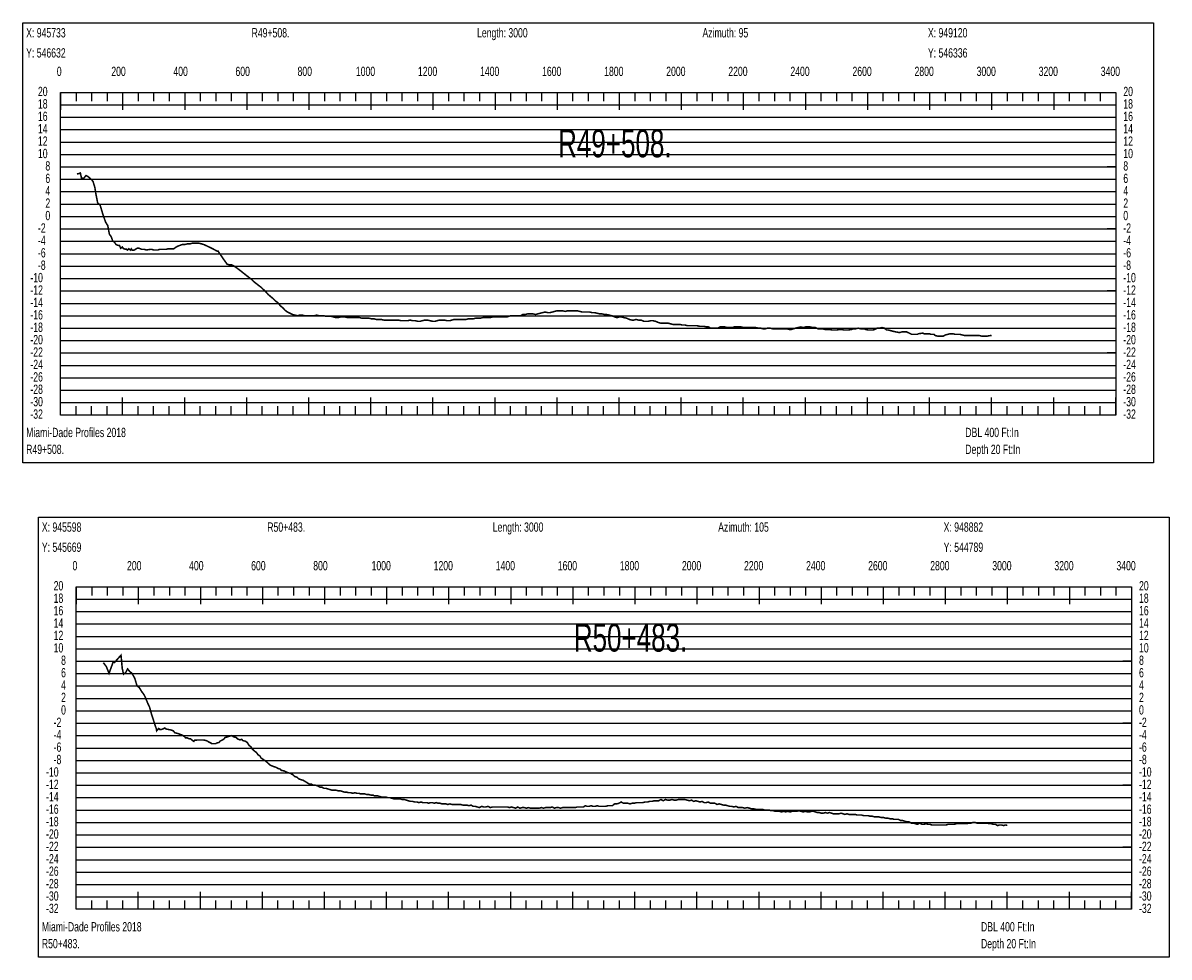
# Model space of a CAD drawing. Header units: inches. Extents: x 471865 to 538526, y 1054316 to 1102451.
# Tile 23 of 114: x 487550 to 491243, y 1061407 to 1064418. Entities that reach past the tile are written whole.
import ezdxf

# ---------------------------------------------------------------- set-up
doc = ezdxf.new("R2010")
doc.units = ezdxf.units.IN
doc.header["$MEASUREMENT"] = 0
for name, color, linetype in [('LABELS', 7, 'Continuous'), ('X_Gr1', 7, 'Continuous'), ('XSECTION', 7, 'Continuous')]:
    doc.layers.add(name, color=color, linetype=linetype)
doc.styles.get("Standard").update_dxf_attribs({"font": 'arial.ttf'})

msp = doc.modelspace()

# ---------------------------------------------------------------- linework, layer by layer
at = {"layer": 'X_Gr1', "color": 6, "linetype": 'Continuous', "lineweight": 18, "true_color": 0xff00ff, "transparency": 33554687, "const_width": 5}
for points in [[(487724, 1063930.9), (487724, 1063930.9), (487730.4, 1063932.2), (487735.1, 1063934.3), (487738.8, 1063917.9), (487745.7, 1063916.9), (487753.5, 1063926.1), (487760.7, 1063922.1), (487765.5, 1063917.7), (487772.2, 1063912.2), (487776.3, 1063906), (487781.8, 1063887.9), (487785.3, 1063866), (487790.9, 1063837.8), (487798.8, 1063830.9), (487808, 1063800.2), (487816.5, 1063775.6), (487823.4, 1063764.9), (487828.7, 1063737), (487834.5, 1063729), (487839.5, 1063715.1), (487845.1, 1063711.2), (487849.9, 1063703.7), (487856.3, 1063700.9), (487861.2, 1063700.6), (487865.2, 1063691.5), (487870.3, 1063695.5), (487873.7, 1063690.9), (487878.6, 1063688.8), (487881, 1063688.3), (487884.1, 1063688.9), (487886.8, 1063685.5), (487891.6, 1063690), (487896.2, 1063685.6), (487899.3, 1063689.7), (487901.8, 1063685.4), (487904.1, 1063685.1), (487908.7, 1063685.7), (487918.8, 1063692), (487923.6, 1063692), (487928.3, 1063690), (487932.9, 1063688), (487941.9, 1063688), (487947, 1063686), (487960.8, 1063688), (487965.2, 1063688), (487970.8, 1063686), (487976.6, 1063686), (487985.6, 1063686), (487990, 1063688), (487995.2, 1063688), (488000.7, 1063688), (488005.8, 1063688), (488011.5, 1063688), (488018, 1063690), (488024.6, 1063690), (488030.7, 1063690), (488036.2, 1063690), (488041.9, 1063694), (488048.4, 1063698), (488064.4, 1063704), (488072.8, 1063704), (488081.3, 1063706), (488089.1, 1063706), (488096.3, 1063708), (488103.3, 1063708), (488110.1, 1063708), (488117.1, 1063708), (488124.2, 1063706), (488132.1, 1063704), (488140.6, 1063700), (488149.2, 1063696), (488157.6, 1063692), (488165.3, 1063688), (488172.3, 1063684), (488176.6, 1063682.2), (488179.2, 1063682), (488183, 1063676), (488189.3, 1063666.9), (488195.6, 1063657.7), (488201.9, 1063648.8), (488208.2, 1063640), (488215.5, 1063638), (488222.8, 1063638), (488230.8, 1063634), (488239.2, 1063628), (488247.3, 1063622), (488255, 1063616), (488262.4, 1063610), (488270.1, 1063604), (488277.8, 1063598), (488285.8, 1063592), (488293.8, 1063584), (488301.6, 1063578), (488309.3, 1063572), (488317.3, 1063566), (488325.6, 1063558), (488333.7, 1063550), (488341, 1063542), (488348, 1063536), (488355.4, 1063530), (488363.4, 1063522), (488371.6, 1063516), (488379.6, 1063506), (488387.1, 1063500), (488394.5, 1063492), (488402.4, 1063486), (488410.8, 1063482), (488419, 1063478), (488426.9, 1063476), (488434.4, 1063474), (488442, 1063476), (488449.9, 1063476), (488457.9, 1063474), (488466.2, 1063474), (488474.2, 1063474), (488481.8, 1063474), (488489.2, 1063474), (488497, 1063476), (488504.9, 1063474), (488512.5, 1063474), (488519.9, 1063474), (488527.5, 1063472), (488535.4, 1063472), (488543.6, 1063472), (488551.4, 1063470), (488558.7, 1063468), (488565.8, 1063468), (488573.3, 1063470), (488581.1, 1063470), (488588.9, 1063470), (488596.5, 1063468), (488603.8, 1063468), (488611.1, 1063468), (488619, 1063468), (488627.1, 1063468), (488635.1, 1063468), (488642.6, 1063466), (488649.9, 1063466), (488657.6, 1063466), (488665.7, 1063466), (488673.8, 1063464), (488681.6, 1063464), (488689.2, 1063462), (488696.9, 1063462), (488704.6, 1063462), (488712.7, 1063460), (488721.1, 1063460), (488729.2, 1063460), (488736.7, 1063460), (488744, 1063460), (488751.6, 1063460), (488759.8, 1063460), (488768, 1063458), (488775.7, 1063458), (488782.9, 1063458), (488790, 1063458), (488797.7, 1063460), (488806.1, 1063458), (488814.7, 1063458), (488822.6, 1063456), (488829.8, 1063456), (488836.9, 1063458), (488844.6, 1063460), (488853.2, 1063460), (488862.1, 1063458), (488870.6, 1063456), (488878, 1063456), (488884.7, 1063458), (488891.7, 1063460), (488899.6, 1063460), (488908.3, 1063460), (488917, 1063458), (488925.1, 1063458), (488932.3, 1063460), (488939.3, 1063462), (488946.7, 1063462), (488954.5, 1063462), (488962.7, 1063462), (488970.7, 1063462), (488978, 1063462), (488985, 1063464), (488992.5, 1063464), (489000.5, 1063464), (489008.7, 1063466), (489016.5, 1063466), (489023.9, 1063466), (489031.3, 1063468), (489039.2, 1063468), (489047.4, 1063468), (489055.6, 1063468), (489063.4, 1063470), (489070.7, 1063470), (489078.1, 1063470), (489085.7, 1063470), (489093.7, 1063470), (489101.3, 1063470), (489108.3, 1063470), (489115, 1063472), (489121.9, 1063474), (489129.6, 1063474), (489137.7, 1063474), (489145.7, 1063474), (489153.3, 1063474), (489160.9, 1063478), (489168.3, 1063478), (489176.4, 1063480), (489185.3, 1063480), (489194, 1063480), (489202, 1063478), (489209.1, 1063480), (489216.3, 1063482), (489224.2, 1063484), (489232.6, 1063486), (489241, 1063484), (489248.8, 1063484), (489256, 1063486), (489263.1, 1063488), (489270.8, 1063490), (489279.7, 1063490), (489288.8, 1063490), (489297.2, 1063488), (489304.6, 1063490), (489311.9, 1063490), (489319.8, 1063490), (489328.1, 1063490), (489336.5, 1063490), (489344.5, 1063488), (489352.6, 1063486), (489360.5, 1063486), (489368.3, 1063486), (489376, 1063486), (489383.8, 1063484), (489391.9, 1063484), (489400.5, 1063482), (489408.9, 1063480), (489416.5, 1063480), (489423.4, 1063478), (489430.8, 1063478), (489439.2, 1063476), (489448.1, 1063474), (489456.8, 1063470), (489464.5, 1063468), (489471.5, 1063470), (489478.7, 1063470), (489486.9, 1063468), (489495.7, 1063466), (489504.3, 1063462), (489511.9, 1063460), (489518.6, 1063460), (489525.5, 1063462), (489533.5, 1063460), (489542.3, 1063460), (489550.9, 1063456), (489558.6, 1063456), (489565.4, 1063456), (489572.1, 1063458), (489579.9, 1063458), (489589, 1063456), (489597.9, 1063452), (489605.8, 1063450), (489613.3, 1063450), (489621, 1063450), (489628.9, 1063450), (489636.9, 1063448), (489644.7, 1063446), (489652.3, 1063446), (489659.9, 1063446), (489667.4, 1063446), (489675.3, 1063444), (489683.5, 1063444), (489691.9, 1063442), (489699.8, 1063442), (489707.3, 1063442), (489714.6, 1063442), (489722.1, 1063442), (489730.1, 1063440), (489738, 1063440), (489745.3, 1063440), (489752.1, 1063438), (489758.7, 1063438), (489766, 1063434), (489773.8, 1063434), (489781.7, 1063434), (489789.2, 1063434), (489796.2, 1063438), (489803.5, 1063438), (489811.6, 1063438), (489820, 1063436), (489827.9, 1063436), (489835.1, 1063436), (489841.9, 1063438), (489848.5, 1063438), (489855.8, 1063438), (489863.8, 1063438), (489871.8, 1063436), (489879.6, 1063436), (489887.2, 1063436), (489895.1, 1063436), (489903.3, 1063436), (489911.4, 1063436), (489919.5, 1063434), (489927.2, 1063434), (489934.7, 1063432), (489942, 1063432), (489949.4, 1063434), (489957.5, 1063434), (489965.8, 1063432), (489973.8, 1063432), (489981.1, 1063432), (489987.9, 1063432), (489995, 1063432), (490002.7, 1063432), (490011, 1063432), (490019.1, 1063430), (490026.3, 1063430), (490033, 1063432), (490040, 1063434), (490048.1, 1063436), (490056.7, 1063438), (490064.8, 1063436), (490072.1, 1063438), (490079.2, 1063438), (490086.9, 1063438), (490095, 1063436), (490103.4, 1063436), (490111.4, 1063432), (490118.7, 1063432), (490125.8, 1063432), (490133.4, 1063430), (490145.3, 1063430), (490149.4, 1063430), (490157.3, 1063428), (490164.8, 1063428), (490171.9, 1063428), (490182.9, 1063430), (490186.9, 1063430), (490195, 1063428), (490202.7, 1063428), (490210.2, 1063428), (490221, 1063430), (490224.9, 1063432), (490233, 1063432), (490241.2, 1063434), (490249.2, 1063432), (490261.1, 1063432), (490265.2, 1063430), (490273.3, 1063428), (490281, 1063428), (490288.4, 1063428), (490295.6, 1063430), (490302.8, 1063434), (490310.2, 1063434), (490318.1, 1063436), (490326, 1063434), (490332.8, 1063428), (490339, 1063428), (490345.6, 1063426), (490353.6, 1063424), (490362.2, 1063422), (490373.1, 1063420), (490376.3, 1063420), (490382.2, 1063422), (490393.2, 1063422), (490397.4, 1063422), (490409.9, 1063416), (490413.8, 1063414), (490431.8, 1063414), (490436, 1063416), (490449.3, 1063418), (490453.7, 1063416), (490461.5, 1063416), (490471.7, 1063416), (490475.1, 1063414), (490486, 1063414), (490490.1, 1063410), (490498.5, 1063408), (490507, 1063408), (490515, 1063408), (490522.3, 1063412), (490529.8, 1063414), (490537.9, 1063416), (490546.2, 1063416), (490554.2, 1063414), (490561.7, 1063414), (490569.2, 1063414), (490577, 1063412), (490585, 1063410), (490593.2, 1063410), (490601, 1063410), (490608.6, 1063410), (490615.9, 1063410), (490628, 1063410), (490632.3, 1063410), (490640.6, 1063408), (490648.5, 1063408), (490655.7, 1063408), (490666.3, 1063410), (490670.2, 1063410), (490671.3, 1063410.3)], [(487809.2, 1062355.7), (487809.2, 1062355.7), (487819, 1062342.7), (487827.6, 1062321.2), (487840.6, 1062357), (487845.2, 1062356.3), (487866.2, 1062379.8), (487870.1, 1062337.3), (487874.4, 1062318.5), (487880.9, 1062323.1), (487887.2, 1062335.7), (487894.7, 1062326.4), (487899.5, 1062323.4), (487905.3, 1062314.6), (487910.5, 1062305.2), (487917.8, 1062280.6), (487924.5, 1062276), (487932.9, 1062262.2), (487938.6, 1062254.9), (487943, 1062247.3), (487951.9, 1062225.7), (487958.2, 1062212.3), (487965.2, 1062187), (487968.9, 1062176.4), (487974.5, 1062158), (487980.6, 1062140.8), (487980.9, 1062135.9), (487987.5, 1062143.5), (487992.1, 1062139.6), (487997.3, 1062140.6), (488001.9, 1062142.2), (488007.3, 1062145.2), (488011.6, 1062141.7), (488019.1, 1062140.2), (488026.2, 1062138.8), (488030.8, 1062137.6), (488034.7, 1062135.8), (488039.2, 1062129.9), (488045.6, 1062128.1), (488049.3, 1062127.5), (488055.9, 1062124.7), (488061.5, 1062122.9), (488066.5, 1062120.3), (488070.6, 1062117.4), (488073.9, 1062113.5), (488079.1, 1062113.5), (488083.9, 1062110.9), (488090.7, 1062109.9), (488096.1, 1062105.1), (488100.7, 1062102), (488103.3, 1062105.6), (488109.3, 1062106.1), (488115.4, 1062106.4), (488121.5, 1062106.5), (488127.7, 1062106.4), (488133.8, 1062106.1), (488140.1, 1062104.5), (488145.4, 1062102.5), (488148.1, 1062100.5), (488156, 1062096.5), (488158.6, 1062094.5), (488166.1, 1062094.5), (488171.2, 1062094.5), (488173.9, 1062096.5), (488182.3, 1062098.5), (488185.1, 1062102.5), (488193.2, 1062106.5), (488198.7, 1062110.5), (488201.5, 1062114.5), (488209.8, 1062116.5), (488215.4, 1062118.5), (488220.9, 1062120.5), (488226.3, 1062118.5), (488229.1, 1062116.5), (488237.6, 1062114.5), (488240.5, 1062110.5), (488249.4, 1062106.5), (488255.2, 1062108.5), (488258.3, 1062104.5), (488267, 1062102.5), (488272.9, 1062098.5), (488279.1, 1062088.5), (488285, 1062084.5), (488288, 1062078.5), (488296.5, 1062070.5), (488302.1, 1062066.5), (488308, 1062058.5), (488314, 1062054.5), (488317.1, 1062048.5), (488326, 1062042.5), (488332.4, 1062038.5), (488338.9, 1062032.5), (488345.4, 1062026.5), (488348.8, 1062024.5), (488358.7, 1062020.5), (488365.4, 1062018.5), (488372.3, 1062014.5), (488379.2, 1062012.5), (488382.7, 1062008.5), (488392.7, 1062006.5), (488399.5, 1062002.5), (488406.1, 1062000.5), (488412.8, 1061998.5), (488419.6, 1061994.5), (488426.3, 1061988.5), (488433, 1061986.5), (488439.6, 1061980.5), (488446.3, 1061978.5), (488453.1, 1061976.5), (488459.7, 1061972.5), (488466.1, 1061968.5), (488472.6, 1061964.5), (488479.1, 1061964.5), (488486, 1061960.5), (488493.1, 1061960.5), (488500.1, 1061958.5), (488506.7, 1061954.5), (488513.2, 1061954.5), (488520, 1061950.5), (488526.7, 1061950.5), (488533.2, 1061948.5), (488539.7, 1061946.5), (488545.9, 1061944.5), (488552.4, 1061944.5), (488559.1, 1061944.5), (488565.9, 1061942.5), (488572.6, 1061942.5), (488579.2, 1061940.5), (488585.8, 1061938.5), (488592.4, 1061938.5), (488599.1, 1061936.5), (488606, 1061936.5), (488612.9, 1061934.5), (488619.7, 1061936.5), (488626.3, 1061934.5), (488632.6, 1061934.5), (488639, 1061932.5), (488645.5, 1061932.5), (488652, 1061932.5), (488658.6, 1061930.5), (488665.2, 1061930.5), (488671.8, 1061928.5), (488678.6, 1061928.5), (488682.1, 1061926.5), (488692.3, 1061926.5), (488699.1, 1061924.5), (488705.7, 1061922.5), (488712.3, 1061922.5), (488719.2, 1061922.5), (488726, 1061920.5), (488732.5, 1061920.5), (488739.1, 1061918.5), (488745.7, 1061916.5), (488752.3, 1061916.5), (488758.9, 1061916.5), (488765.4, 1061916.5), (488772, 1061914.5), (488778.8, 1061914.5), (488785.5, 1061912.5), (488792.1, 1061910.5), (488798.8, 1061908.5), (488805.6, 1061908.5), (488812.4, 1061906.5), (488819.3, 1061906.5), (488826, 1061904.5), (488832.7, 1061906.5), (488839.2, 1061904.5), (488845.4, 1061904.5), (488851.6, 1061904.5), (488857.5, 1061902.5), (488863.2, 1061904.5), (488869.3, 1061904.5), (488875.4, 1061902.5), (488881.7, 1061904.5), (488888, 1061902.5), (488894.3, 1061902.5), (488900.5, 1061900.5), (488906.6, 1061900.5), (488913, 1061900.5), (488919.4, 1061898.5), (488926, 1061900.5), (488932.7, 1061898.5), (488939.2, 1061898.5), (488946.2, 1061898.5), (488953.2, 1061898.5), (488960.4, 1061898.5), (488967.5, 1061896.5), (488974.2, 1061896.5), (488980.8, 1061896.5), (488987.3, 1061894.5), (488994, 1061896.5), (489000.8, 1061892.5), (489007.4, 1061892.5), (489014.2, 1061890.5), (489021, 1061888.5), (489027.8, 1061892.5), (489034.6, 1061890.5), (489041.6, 1061890.5), (489048.9, 1061892.5), (489056, 1061888.5), (489063, 1061890.5), (489070, 1061890.5), (489077.1, 1061890.5), (489084.3, 1061890.5), (489091.3, 1061890.5), (489098, 1061890.5), (489104.6, 1061890.5), (489111.2, 1061890.5), (489117.8, 1061888.5), (489124.3, 1061890.5), (489130.9, 1061888.5), (489137.5, 1061886.5), (489144.4, 1061890.5), (489151.5, 1061886.5), (489158.4, 1061888.5), (489165.3, 1061888.5), (489172, 1061886.5), (489178.9, 1061888.5), (489185.8, 1061886.5), (489192.6, 1061886.5), (489199.4, 1061886.5), (489206.3, 1061886.5), (489213.3, 1061886.5), (489220.4, 1061888.5), (489227.5, 1061886.5), (489234.5, 1061888.5), (489241.5, 1061888.5), (489248.6, 1061888.5), (489255.8, 1061890.5), (489262.7, 1061886.5), (489269.1, 1061888.5), (489275.8, 1061888.5), (489282.4, 1061886.5), (489289, 1061888.5), (489295.7, 1061888.5), (489302.4, 1061888.5), (489309.1, 1061888.5), (489315.9, 1061888.5), (489322.7, 1061888.5), (489329.6, 1061888.5), (489336.7, 1061890.5), (489343.5, 1061890.5), (489350.1, 1061890.5), (489356.3, 1061890.5), (489362.2, 1061894.5), (489368.3, 1061892.5), (489374.5, 1061892.5), (489380.9, 1061894.5), (489387.5, 1061892.5), (489394, 1061892.5), (489400.6, 1061894.5), (489407.1, 1061892.5), (489413.7, 1061892.5), (489420.7, 1061892.5), (489427.6, 1061892.5), (489434.7, 1061894.5), (489441.9, 1061894.5), (489449.2, 1061894.5), (489456.5, 1061900.5), (489463.6, 1061900.5), (489470.6, 1061902.5), (489477.7, 1061906.5), (489485, 1061902.5), (489492.2, 1061902.5), (489499.2, 1061902.5), (489506.1, 1061900.5), (489513.1, 1061902.5), (489520.1, 1061902.5), (489527, 1061904.5), (489533.8, 1061904.5), (489540.6, 1061904.5), (489547.6, 1061904.5), (489554.9, 1061906.5), (489562.3, 1061906.5), (489569.7, 1061908.5), (489576.9, 1061908.5), (489584.2, 1061910.5), (489591.4, 1061910.5), (489598.6, 1061910.5), (489605.9, 1061914.5), (489613.2, 1061910.5), (489620.4, 1061914.5), (489627.6, 1061912.5), (489634.6, 1061912.5), (489641.7, 1061914.5), (489648.6, 1061912.5), (489655.3, 1061912.5), (489662.1, 1061914.5), (489669.2, 1061914.5), (489676.1, 1061914.5), (489683.2, 1061914.5), (489690.1, 1061912.5), (489697.1, 1061910.5), (489704.3, 1061912.5), (489711.3, 1061908.5), (489718.3, 1061910.5), (489725.2, 1061908.5), (489731.8, 1061906.5), (489738.4, 1061908.5), (489745.1, 1061904.5), (489751.7, 1061904.5), (489758.5, 1061906.5), (489765.4, 1061902.5), (489772.4, 1061902.5), (489779.6, 1061902.5), (489786.6, 1061898.5), (489793.6, 1061900.5), (489800.7, 1061898.5), (489807.4, 1061896.5), (489814.1, 1061896.5), (489820.7, 1061894.5), (489827.2, 1061892.5), (489834, 1061892.5), (489840.9, 1061890.5), (489848, 1061892.5), (489855.1, 1061888.5), (489862, 1061888.5), (489869, 1061888.5), (489876.1, 1061886.5), (489883.6, 1061888.5), (489891.1, 1061886.5), (489898.2, 1061884.5), (489905.2, 1061884.5), (489912.2, 1061882.5), (489919.3, 1061882.5), (489926.4, 1061882.5), (489933.4, 1061882.5), (489940.4, 1061880.5), (489947.3, 1061880.5), (489954.2, 1061880.5), (489960.9, 1061878.5), (489967.6, 1061878.5), (489974.2, 1061876.5), (489980.8, 1061876.5), (489987.5, 1061876.5), (489994.3, 1061874.5), (490001.1, 1061876.5), (490007.8, 1061874.5), (490014.7, 1061876.5), (490021.8, 1061874.5), (490028.9, 1061876.5), (490036.3, 1061876.5), (490043.5, 1061876.5), (490050.6, 1061878.5), (490057.4, 1061876.5), (490064.1, 1061874.5), (490070.8, 1061876.5), (490077.5, 1061874.5), (490084.2, 1061874.5), (490090.9, 1061876.5), (490097.4, 1061876.5), (490103.8, 1061874.5), (490110, 1061872.5), (490116.1, 1061872.5), (490122.5, 1061870.5), (490129, 1061870.5), (490135.5, 1061872.5), (490142.1, 1061870.5), (490148.6, 1061872.5), (490155, 1061870.5), (490161.4, 1061868.5), (490167.6, 1061868.5), (490174, 1061868.5), (490180, 1061868.5), (490186, 1061870.5), (490192.5, 1061868.5), (490198.8, 1061866.5), (490205.1, 1061868.5), (490211.6, 1061866.5), (490218.1, 1061866.5), (490224.8, 1061866.5), (490231.6, 1061866.5), (490238.3, 1061864.5), (490245, 1061864.5), (490252.1, 1061864.5), (490259.2, 1061862.5), (490266.1, 1061862.5), (490273.2, 1061862.5), (490280.4, 1061860.5), (490287.4, 1061860.5), (490294.3, 1061858.5), (490301.3, 1061858.5), (490308.4, 1061858.5), (490315.6, 1061856.5), (490322.8, 1061856.5), (490329.8, 1061854.5), (490336.7, 1061854.5), (490343.8, 1061852.5), (490350.7, 1061852.5), (490357.8, 1061850.5), (490364.8, 1061850.5), (490371.4, 1061850.5), (490378.3, 1061846.5), (490385.2, 1061846.5), (490391.8, 1061844.5), (490398.5, 1061842.5), (490405.3, 1061842.5), (490412.1, 1061838.5), (490418.9, 1061838.5), (490425.8, 1061836.5), (490432.7, 1061834.5), (490439.6, 1061838.5), (490446.6, 1061834.5), (490453.2, 1061834.5), (490459.8, 1061836.5), (490466.2, 1061834.5), (490472.6, 1061834.5), (490479.2, 1061832.5), (490485.8, 1061832.5), (490492.4, 1061832.5), (490499, 1061832.5), (490505.6, 1061832.5), (490512.3, 1061832.5), (490518.6, 1061832.5), (490525, 1061832.5), (490531.6, 1061834.5), (490538, 1061834.5), (490544.4, 1061834.5), (490550.9, 1061834.5), (490557.6, 1061836.5), (490564.4, 1061836.5), (490571, 1061836.5), (490577.7, 1061836.5), (490584.5, 1061836.5), (490591.2, 1061836.5), (490598.1, 1061838.5), (490604.8, 1061838.5), (490611.5, 1061840.5), (490618.1, 1061840.5), (490624.2, 1061838.5), (490630.5, 1061838.5), (490636.9, 1061838.5), (490643.6, 1061838.5), (490650.4, 1061838.5), (490657.1, 1061838.5), (490663.8, 1061836.5), (490670.5, 1061836.5), (490677.2, 1061834.5), (490683.9, 1061834.5), (490690.4, 1061830.5), (490696.9, 1061832.5), (490703.4, 1061832.5), (490709.8, 1061830.5), (490716.5, 1061832.5), (490721.9, 1061830.9)]]:
    msp.add_lwpolyline(points, dxfattribs=at)
at = {"layer": 'XSECTION', "color": 18, "linetype": 'Continuous', "true_color": 0x000000}
for points in [[(487550.1, 1064418), (491192.5, 1064418), (491192.5, 1063000), (487550.1, 1063000), (487550.1, 1064418)], [(487671.3, 1064194), (491071.3, 1064194), (491071.3, 1063154), (487671.3, 1063154), (487671.3, 1064194)], [(487671.3, 1064194), (487671.3, 1064137.6)], [(487671.3, 1064194), (487671.3, 1064137.6)], [(487671.3, 1064194), (487671.3, 1064166)], [(487671.3, 1064194), (487671.3, 1064166)], [(487721.3, 1064194), (487721.3, 1064166)], [(487771.3, 1064194), (487771.3, 1064166)], [(487821.3, 1064194), (487821.3, 1064166)], [(487871.3, 1064194), (487871.3, 1064137.6)], [(487871.3, 1064194), (487871.3, 1064166)], [(487921.3, 1064194), (487921.3, 1064166)], [(487971.3, 1064194), (487971.3, 1064166)], [(488021.3, 1064194), (488021.3, 1064166)], [(488071.3, 1064194), (488071.3, 1064137.6)], [(488071.3, 1064194), (488071.3, 1064166)], [(488121.3, 1064194), (488121.3, 1064166)], [(488171.3, 1064194), (488171.3, 1064166)], [(488221.3, 1064194), (488221.3, 1064166)], [(488271.3, 1064194), (488271.3, 1064137.6)], [(488271.3, 1064194), (488271.3, 1064166)], [(488321.3, 1064194), (488321.3, 1064166)], [(488371.3, 1064194), (488371.3, 1064166)], [(488421.3, 1064194), (488421.3, 1064166)], [(488471.3, 1064194), (488471.3, 1064137.6)], [(488471.3, 1064194), (488471.3, 1064166)], [(488521.3, 1064194), (488521.3, 1064166)], [(488571.3, 1064194), (488571.3, 1064166)], [(488621.3, 1064194), (488621.3, 1064166)], [(488671.3, 1064194), (488671.3, 1064137.6)], [(488671.3, 1064194), (488671.3, 1064166)], [(488721.3, 1064194), (488721.3, 1064166)], [(488771.3, 1064194), (488771.3, 1064166)], [(488821.3, 1064194), (488821.3, 1064166)], [(488871.3, 1064194), (488871.3, 1064137.6)], [(488871.3, 1064194), (488871.3, 1064166)], [(488921.3, 1064194), (488921.3, 1064166)], [(488971.3, 1064194), (488971.3, 1064166)], [(489021.3, 1064194), (489021.3, 1064166)], [(489071.3, 1064194), (489071.3, 1064137.6)], [(489071.3, 1064194), (489071.3, 1064166)], [(489121.3, 1064194), (489121.3, 1064166)], [(489171.3, 1064194), (489171.3, 1064166)], [(489221.3, 1064194), (489221.3, 1064166)], [(489271.3, 1064194), (489271.3, 1064137.6)], [(489271.3, 1064194), (489271.3, 1064166)], [(489321.3, 1064194), (489321.3, 1064166)], [(489371.3, 1064194), (489371.3, 1064166)], [(489421.3, 1064194), (489421.3, 1064166)], [(489471.3, 1064194), (489471.3, 1064137.6)], [(489471.3, 1064194), (489471.3, 1064166)], [(489521.3, 1064194), (489521.3, 1064166)], [(489571.3, 1064194), (489571.3, 1064166)], [(489621.3, 1064194), (489621.3, 1064166)], [(489671.3, 1064194), (489671.3, 1064137.6)], [(489671.3, 1064194), (489671.3, 1064166)], [(489721.3, 1064194), (489721.3, 1064166)], [(489771.3, 1064194), (489771.3, 1064166)], [(489821.3, 1064194), (489821.3, 1064166)], [(489871.3, 1064194), (489871.3, 1064137.6)], [(489871.3, 1064194), (489871.3, 1064166)], [(489921.3, 1064194), (489921.3, 1064166)], [(489971.3, 1064194), (489971.3, 1064166)], [(490021.3, 1064194), (490021.3, 1064166)], [(490071.3, 1064194), (490071.3, 1064137.6)], [(490071.3, 1064194), (490071.3, 1064166)], [(490121.3, 1064194), (490121.3, 1064166)], [(490171.3, 1064194), (490171.3, 1064166)], [(490221.3, 1064194), (490221.3, 1064166)], [(490271.3, 1064194), (490271.3, 1064137.6)], [(490271.3, 1064194), (490271.3, 1064166)], [(490321.3, 1064194), (490321.3, 1064166)], [(490371.3, 1064194), (490371.3, 1064166)], [(490421.3, 1064194), (490421.3, 1064166)], [(490471.3, 1064194), (490471.3, 1064137.6)], [(490471.3, 1064194), (490471.3, 1064166)], [(490521.3, 1064194), (490521.3, 1064166)], [(490571.3, 1064194), (490571.3, 1064166)], [(490621.3, 1064194), (490621.3, 1064166)], [(490671.3, 1064194), (490671.3, 1064137.6)], [(490671.3, 1064194), (490671.3, 1064166)], [(490721.3, 1064194), (490721.3, 1064166)], [(490771.3, 1064194), (490771.3, 1064166)], [(490821.3, 1064194), (490821.3, 1064166)], [(490871.3, 1064194), (490871.3, 1064137.6)], [(490871.3, 1064194), (490871.3, 1064166)], [(490921.3, 1064194), (490921.3, 1064166)], [(490971.3, 1064194), (490971.3, 1064166)], [(491021.3, 1064194), (491021.3, 1064166)], [(491071.3, 1064194), (491071.3, 1064137.6)], [(491071.3, 1064194), (491071.3, 1064166)], [(487671.3, 1063954), (487699.3, 1063954)], [(491071.3, 1063954), (491043.3, 1063954)], [(487671.3, 1063754), (487699.3, 1063754)], [(491071.3, 1063754), (491043.3, 1063754)], [(487671.3, 1063554), (487699.3, 1063554)], [(491071.3, 1063554), (491043.3, 1063554)], [(487671.3, 1063354), (487699.3, 1063354)], [(491071.3, 1063354), (491043.3, 1063354)], [(487671.3, 1063154), (487671.3, 1063210.4)], [(487671.3, 1063154), (487671.3, 1063210.4)], [(487871.3, 1063154), (487871.3, 1063210.4)], [(488071.3, 1063154), (488071.3, 1063210.4)], [(488271.3, 1063154), (488271.3, 1063210.4)], [(488471.3, 1063154), (488471.3, 1063210.4)], [(488671.3, 1063154), (488671.3, 1063210.4)], [(488871.3, 1063154), (488871.3, 1063210.4)], [(489071.3, 1063154), (489071.3, 1063210.4)], [(489271.3, 1063154), (489271.3, 1063210.4)], [(489471.3, 1063154), (489471.3, 1063210.4)], [(489671.3, 1063154), (489671.3, 1063210.4)], [(489871.3, 1063154), (489871.3, 1063210.4)], [(490071.3, 1063154), (490071.3, 1063210.4)], [(490271.3, 1063154), (490271.3, 1063210.4)], [(490471.3, 1063154), (490471.3, 1063210.4)], [(490671.3, 1063154), (490671.3, 1063210.4)], [(490871.3, 1063154), (490871.3, 1063210.4)], [(491071.3, 1063154), (491071.3, 1063210.4)], [(487671.3, 1063154), (487671.3, 1063182)], [(487671.3, 1063154), (487671.3, 1063182)], [(487721.3, 1063154), (487721.3, 1063182)], [(487771.3, 1063154), (487771.3, 1063182)], [(487821.3, 1063154), (487821.3, 1063182)], [(487871.3, 1063154), (487871.3, 1063182)], [(487921.3, 1063154), (487921.3, 1063182)], [(487971.3, 1063154), (487971.3, 1063182)], [(488021.3, 1063154), (488021.3, 1063182)], [(488071.3, 1063154), (488071.3, 1063182)], [(488121.3, 1063154), (488121.3, 1063182)], [(488171.3, 1063154), (488171.3, 1063182)], [(488221.3, 1063154), (488221.3, 1063182)], [(488271.3, 1063154), (488271.3, 1063182)], [(488321.3, 1063154), (488321.3, 1063182)], [(488371.3, 1063154), (488371.3, 1063182)], [(488421.3, 1063154), (488421.3, 1063182)], [(488471.3, 1063154), (488471.3, 1063182)], [(488521.3, 1063154), (488521.3, 1063182)], [(488571.3, 1063154), (488571.3, 1063182)], [(488621.3, 1063154), (488621.3, 1063182)], [(488671.3, 1063154), (488671.3, 1063182)], [(488721.3, 1063154), (488721.3, 1063182)], [(488771.3, 1063154), (488771.3, 1063182)], [(488821.3, 1063154), (488821.3, 1063182)], [(488871.3, 1063154), (488871.3, 1063182)], [(488921.3, 1063154), (488921.3, 1063182)], [(488971.3, 1063154), (488971.3, 1063182)], [(489021.3, 1063154), (489021.3, 1063182)], [(489071.3, 1063154), (489071.3, 1063182)], [(489121.3, 1063154), (489121.3, 1063182)], [(489171.3, 1063154), (489171.3, 1063182)], [(489221.3, 1063154), (489221.3, 1063182)], [(489271.3, 1063154), (489271.3, 1063182)], [(489321.3, 1063154), (489321.3, 1063182)], [(489371.3, 1063154), (489371.3, 1063182)], [(489421.3, 1063154), (489421.3, 1063182)], [(489471.3, 1063154), (489471.3, 1063182)], [(489521.3, 1063154), (489521.3, 1063182)], [(489571.3, 1063154), (489571.3, 1063182)], [(489621.3, 1063154), (489621.3, 1063182)], [(489671.3, 1063154), (489671.3, 1063182)], [(489721.3, 1063154), (489721.3, 1063182)], [(489771.3, 1063154), (489771.3, 1063182)], [(489821.3, 1063154), (489821.3, 1063182)], [(489871.3, 1063154), (489871.3, 1063182)], [(489921.3, 1063154), (489921.3, 1063182)], [(489971.3, 1063154), (489971.3, 1063182)], [(490021.3, 1063154), (490021.3, 1063182)], [(490071.3, 1063154), (490071.3, 1063182)], [(490121.3, 1063154), (490121.3, 1063182)], [(490171.3, 1063154), (490171.3, 1063182)], [(490221.3, 1063154), (490221.3, 1063182)], [(490271.3, 1063154), (490271.3, 1063182)], [(490321.3, 1063154), (490321.3, 1063182)], [(490371.3, 1063154), (490371.3, 1063182)], [(490421.3, 1063154), (490421.3, 1063182)], [(490471.3, 1063154), (490471.3, 1063182)], [(490521.3, 1063154), (490521.3, 1063182)], [(490571.3, 1063154), (490571.3, 1063182)], [(490621.3, 1063154), (490621.3, 1063182)], [(490671.3, 1063154), (490671.3, 1063182)], [(490721.3, 1063154), (490721.3, 1063182)], [(490771.3, 1063154), (490771.3, 1063182)], [(490821.3, 1063154), (490821.3, 1063182)], [(490871.3, 1063154), (490871.3, 1063182)], [(490921.3, 1063154), (490921.3, 1063182)], [(490971.3, 1063154), (490971.3, 1063182)], [(491021.3, 1063154), (491021.3, 1063182)], [(491071.3, 1063154), (491071.3, 1063182)], [(487600.7, 1062824.5), (491243.1, 1062824.5), (491243.1, 1061406.5), (487600.7, 1061406.5), (487600.7, 1062824.5)], [(487721.9, 1062600.5), (491121.9, 1062600.5), (491121.9, 1061560.5), (487721.9, 1061560.5), (487721.9, 1062600.5)], [(487721.9, 1062600.5), (487721.9, 1062544.1)], [(487721.9, 1062600.5), (487721.9, 1062544.1)], [(487721.9, 1062600.5), (487721.9, 1062572.5)], [(487721.9, 1062600.5), (487721.9, 1062572.5)], [(487771.9, 1062600.5), (487771.9, 1062572.5)], [(487821.9, 1062600.5), (487821.9, 1062572.5)], [(487871.9, 1062600.5), (487871.9, 1062572.5)], [(487921.9, 1062600.5), (487921.9, 1062544.1)], [(487921.9, 1062600.5), (487921.9, 1062572.5)], [(487971.9, 1062600.5), (487971.9, 1062572.5)], [(488021.9, 1062600.5), (488021.9, 1062572.5)], [(488071.9, 1062600.5), (488071.9, 1062572.5)], [(488121.9, 1062600.5), (488121.9, 1062544.1)], [(488121.9, 1062600.5), (488121.9, 1062572.5)], [(488171.9, 1062600.5), (488171.9, 1062572.5)], [(488221.9, 1062600.5), (488221.9, 1062572.5)], [(488271.9, 1062600.5), (488271.9, 1062572.5)], [(488321.9, 1062600.5), (488321.9, 1062544.1)], [(488321.9, 1062600.5), (488321.9, 1062572.5)], [(488371.9, 1062600.5), (488371.9, 1062572.5)], [(488421.9, 1062600.5), (488421.9, 1062572.5)], [(488471.9, 1062600.5), (488471.9, 1062572.5)], [(488521.9, 1062600.5), (488521.9, 1062544.1)], [(488521.9, 1062600.5), (488521.9, 1062572.5)], [(488571.9, 1062600.5), (488571.9, 1062572.5)], [(488621.9, 1062600.5), (488621.9, 1062572.5)], [(488671.9, 1062600.5), (488671.9, 1062572.5)], [(488721.9, 1062600.5), (488721.9, 1062544.1)], [(488721.9, 1062600.5), (488721.9, 1062572.5)], [(488771.9, 1062600.5), (488771.9, 1062572.5)], [(488821.9, 1062600.5), (488821.9, 1062572.5)], [(488871.9, 1062600.5), (488871.9, 1062572.5)], [(488921.9, 1062600.5), (488921.9, 1062544.1)], [(488921.9, 1062600.5), (488921.9, 1062572.5)], [(488971.9, 1062600.5), (488971.9, 1062572.5)], [(489021.9, 1062600.5), (489021.9, 1062572.5)], [(489071.9, 1062600.5), (489071.9, 1062572.5)], [(489121.9, 1062600.5), (489121.9, 1062544.1)], [(489121.9, 1062600.5), (489121.9, 1062572.5)], [(489171.9, 1062600.5), (489171.9, 1062572.5)], [(489221.9, 1062600.5), (489221.9, 1062572.5)], [(489271.9, 1062600.5), (489271.9, 1062572.5)], [(489321.9, 1062600.5), (489321.9, 1062544.1)], [(489321.9, 1062600.5), (489321.9, 1062572.5)], [(489371.9, 1062600.5), (489371.9, 1062572.5)], [(489421.9, 1062600.5), (489421.9, 1062572.5)], [(489471.9, 1062600.5), (489471.9, 1062572.5)], [(489521.9, 1062600.5), (489521.9, 1062544.1)], [(489521.9, 1062600.5), (489521.9, 1062572.5)], [(489571.9, 1062600.5), (489571.9, 1062572.5)], [(489621.9, 1062600.5), (489621.9, 1062572.5)], [(489671.9, 1062600.5), (489671.9, 1062572.5)], [(489721.9, 1062600.5), (489721.9, 1062544.1)], [(489721.9, 1062600.5), (489721.9, 1062572.5)], [(489771.9, 1062600.5), (489771.9, 1062572.5)], [(489821.9, 1062600.5), (489821.9, 1062572.5)], [(489871.9, 1062600.5), (489871.9, 1062572.5)], [(489921.9, 1062600.5), (489921.9, 1062544.1)], [(489921.9, 1062600.5), (489921.9, 1062572.5)], [(489971.9, 1062600.5), (489971.9, 1062572.5)], [(490021.9, 1062600.5), (490021.9, 1062572.5)], [(490071.9, 1062600.5), (490071.9, 1062572.5)], [(490121.9, 1062600.5), (490121.9, 1062544.1)], [(490121.9, 1062600.5), (490121.9, 1062572.5)], [(490171.9, 1062600.5), (490171.9, 1062572.5)], [(490221.9, 1062600.5), (490221.9, 1062572.5)], [(490271.9, 1062600.5), (490271.9, 1062572.5)], [(490321.9, 1062600.5), (490321.9, 1062544.1)], [(490321.9, 1062600.5), (490321.9, 1062572.5)], [(490371.9, 1062600.5), (490371.9, 1062572.5)], [(490421.9, 1062600.5), (490421.9, 1062572.5)], [(490471.9, 1062600.5), (490471.9, 1062572.5)], [(490521.9, 1062600.5), (490521.9, 1062544.1)], [(490521.9, 1062600.5), (490521.9, 1062572.5)], [(490571.9, 1062600.5), (490571.9, 1062572.5)], [(490621.9, 1062600.5), (490621.9, 1062572.5)], [(490671.9, 1062600.5), (490671.9, 1062572.5)], [(490721.9, 1062600.5), (490721.9, 1062544.1)], [(490721.9, 1062600.5), (490721.9, 1062572.5)], [(490771.9, 1062600.5), (490771.9, 1062572.5)], [(490821.9, 1062600.5), (490821.9, 1062572.5)], [(490871.9, 1062600.5), (490871.9, 1062572.5)], [(490921.9, 1062600.5), (490921.9, 1062544.1)], [(490921.9, 1062600.5), (490921.9, 1062572.5)], [(490971.9, 1062600.5), (490971.9, 1062572.5)], [(491021.9, 1062600.5), (491021.9, 1062572.5)], [(491071.9, 1062600.5), (491071.9, 1062572.5)], [(491121.9, 1062600.5), (491121.9, 1062544.1)], [(491121.9, 1062600.5), (491121.9, 1062572.5)], [(487721.9, 1062360.5), (487749.9, 1062360.5)], [(491121.9, 1062360.5), (491093.9, 1062360.5)], [(487721.9, 1062160.5), (487749.9, 1062160.5)], [(491121.9, 1062160.5), (491093.9, 1062160.5)], [(487721.9, 1061960.5), (487749.9, 1061960.5)], [(491121.9, 1061960.5), (491093.9, 1061960.5)], [(487721.9, 1061760.5), (487749.9, 1061760.5)], [(491121.9, 1061760.5), (491093.9, 1061760.5)], [(487721.9, 1061560.5), (487721.9, 1061616.9)], [(487721.9, 1061560.5), (487721.9, 1061616.9)], [(487921.9, 1061560.5), (487921.9, 1061616.9)], [(488121.9, 1061560.5), (488121.9, 1061616.9)], [(488321.9, 1061560.5), (488321.9, 1061616.9)], [(488521.9, 1061560.5), (488521.9, 1061616.9)], [(488721.9, 1061560.5), (488721.9, 1061616.9)], [(488921.9, 1061560.5), (488921.9, 1061616.9)], [(489121.9, 1061560.5), (489121.9, 1061616.9)], [(489321.9, 1061560.5), (489321.9, 1061616.9)], [(489521.9, 1061560.5), (489521.9, 1061616.9)], [(489721.9, 1061560.5), (489721.9, 1061616.9)], [(489921.9, 1061560.5), (489921.9, 1061616.9)], [(490121.9, 1061560.5), (490121.9, 1061616.9)], [(490321.9, 1061560.5), (490321.9, 1061616.9)], [(490521.9, 1061560.5), (490521.9, 1061616.9)], [(490721.9, 1061560.5), (490721.9, 1061616.9)], [(490921.9, 1061560.5), (490921.9, 1061616.9)], [(491121.9, 1061560.5), (491121.9, 1061616.9)], [(487721.9, 1061560.5), (487721.9, 1061588.5)], [(487721.9, 1061560.5), (487721.9, 1061588.5)], [(487771.9, 1061560.5), (487771.9, 1061588.5)], [(487821.9, 1061560.5), (487821.9, 1061588.5)], [(487871.9, 1061560.5), (487871.9, 1061588.5)], [(487921.9, 1061560.5), (487921.9, 1061588.5)], [(487971.9, 1061560.5), (487971.9, 1061588.5)], [(488021.9, 1061560.5), (488021.9, 1061588.5)], [(488071.9, 1061560.5), (488071.9, 1061588.5)], [(488121.9, 1061560.5), (488121.9, 1061588.5)], [(488171.9, 1061560.5), (488171.9, 1061588.5)], [(488221.9, 1061560.5), (488221.9, 1061588.5)], [(488271.9, 1061560.5), (488271.9, 1061588.5)], [(488321.9, 1061560.5), (488321.9, 1061588.5)], [(488371.9, 1061560.5), (488371.9, 1061588.5)], [(488421.9, 1061560.5), (488421.9, 1061588.5)], [(488471.9, 1061560.5), (488471.9, 1061588.5)], [(488521.9, 1061560.5), (488521.9, 1061588.5)], [(488571.9, 1061560.5), (488571.9, 1061588.5)], [(488621.9, 1061560.5), (488621.9, 1061588.5)], [(488671.9, 1061560.5), (488671.9, 1061588.5)], [(488721.9, 1061560.5), (488721.9, 1061588.5)], [(488771.9, 1061560.5), (488771.9, 1061588.5)], [(488821.9, 1061560.5), (488821.9, 1061588.5)], [(488871.9, 1061560.5), (488871.9, 1061588.5)], [(488921.9, 1061560.5), (488921.9, 1061588.5)], [(488971.9, 1061560.5), (488971.9, 1061588.5)], [(489021.9, 1061560.5), (489021.9, 1061588.5)], [(489071.9, 1061560.5), (489071.9, 1061588.5)], [(489121.9, 1061560.5), (489121.9, 1061588.5)], [(489171.9, 1061560.5), (489171.9, 1061588.5)], [(489221.9, 1061560.5), (489221.9, 1061588.5)], [(489271.9, 1061560.5), (489271.9, 1061588.5)], [(489321.9, 1061560.5), (489321.9, 1061588.5)], [(489371.9, 1061560.5), (489371.9, 1061588.5)], [(489421.9, 1061560.5), (489421.9, 1061588.5)], [(489471.9, 1061560.5), (489471.9, 1061588.5)], [(489521.9, 1061560.5), (489521.9, 1061588.5)], [(489571.9, 1061560.5), (489571.9, 1061588.5)], [(489621.9, 1061560.5), (489621.9, 1061588.5)], [(489671.9, 1061560.5), (489671.9, 1061588.5)], [(489721.9, 1061560.5), (489721.9, 1061588.5)], [(489771.9, 1061560.5), (489771.9, 1061588.5)], [(489821.9, 1061560.5), (489821.9, 1061588.5)], [(489871.9, 1061560.5), (489871.9, 1061588.5)], [(489921.9, 1061560.5), (489921.9, 1061588.5)], [(489971.9, 1061560.5), (489971.9, 1061588.5)], [(490021.9, 1061560.5), (490021.9, 1061588.5)], [(490071.9, 1061560.5), (490071.9, 1061588.5)], [(490121.9, 1061560.5), (490121.9, 1061588.5)], [(490171.9, 1061560.5), (490171.9, 1061588.5)], [(490221.9, 1061560.5), (490221.9, 1061588.5)], [(490271.9, 1061560.5), (490271.9, 1061588.5)], [(490321.9, 1061560.5), (490321.9, 1061588.5)], [(490371.9, 1061560.5), (490371.9, 1061588.5)], [(490421.9, 1061560.5), (490421.9, 1061588.5)], [(490471.9, 1061560.5), (490471.9, 1061588.5)], [(490521.9, 1061560.5), (490521.9, 1061588.5)], [(490571.9, 1061560.5), (490571.9, 1061588.5)], [(490621.9, 1061560.5), (490621.9, 1061588.5)], [(490671.9, 1061560.5), (490671.9, 1061588.5)], [(490721.9, 1061560.5), (490721.9, 1061588.5)], [(490771.9, 1061560.5), (490771.9, 1061588.5)], [(490821.9, 1061560.5), (490821.9, 1061588.5)], [(490871.9, 1061560.5), (490871.9, 1061588.5)], [(490921.9, 1061560.5), (490921.9, 1061588.5)], [(490971.9, 1061560.5), (490971.9, 1061588.5)], [(491021.9, 1061560.5), (491021.9, 1061588.5)], [(491071.9, 1061560.5), (491071.9, 1061588.5)], [(491121.9, 1061560.5), (491121.9, 1061588.5)]]:
    msp.add_lwpolyline(points, dxfattribs=at)
at = {"layer": 'XSECTION', "color": 18, "true_color": 0x000000}
for points in [[(487671.3, 1064154), (491071.3, 1064154)], [(487671.3, 1064114), (491071.3, 1064114)], [(487671.3, 1064074), (491071.3, 1064074)], [(487671.3, 1064034), (491071.3, 1064034)], [(487671.3, 1063994), (491071.3, 1063994)], [(487671.3, 1063954), (491071.3, 1063954)], [(487671.3, 1063914), (491071.3, 1063914)], [(487671.3, 1063874), (491071.3, 1063874)], [(487671.3, 1063834), (491071.3, 1063834)], [(487671.3, 1063794), (491071.3, 1063794)], [(487671.3, 1063754), (491071.3, 1063754)], [(487671.3, 1063714), (491071.3, 1063714)], [(487671.3, 1063674), (491071.3, 1063674)], [(487671.3, 1063634), (491071.3, 1063634)], [(487671.3, 1063594), (491071.3, 1063594)], [(487671.3, 1063554), (491071.3, 1063554)], [(487671.3, 1063514), (491071.3, 1063514)], [(487671.3, 1063474), (491071.3, 1063474)], [(487671.3, 1063434), (491071.3, 1063434)], [(487671.3, 1063394), (491071.3, 1063394)], [(487671.3, 1063354), (491071.3, 1063354)], [(487671.3, 1063314), (491071.3, 1063314)], [(487671.3, 1063274), (491071.3, 1063274)], [(487671.3, 1063234), (491071.3, 1063234)], [(487671.3, 1063194), (491071.3, 1063194)], [(487721.9, 1062560.5), (491121.9, 1062560.5)], [(487721.9, 1062520.5), (491121.9, 1062520.5)], [(487721.9, 1062480.5), (491121.9, 1062480.5)], [(487721.9, 1062440.5), (491121.9, 1062440.5)], [(487721.9, 1062400.5), (491121.9, 1062400.5)], [(487721.9, 1062360.5), (491121.9, 1062360.5)], [(487721.9, 1062320.5), (491121.9, 1062320.5)], [(487721.9, 1062280.5), (491121.9, 1062280.5)], [(487721.9, 1062240.5), (491121.9, 1062240.5)], [(487721.9, 1062200.5), (491121.9, 1062200.5)], [(487721.9, 1062160.5), (491121.9, 1062160.5)], [(487721.9, 1062120.5), (491121.9, 1062120.5)], [(487721.9, 1062080.5), (491121.9, 1062080.5)], [(487721.9, 1062040.5), (491121.9, 1062040.5)], [(487721.9, 1062000.5), (491121.9, 1062000.5)], [(487721.9, 1061960.5), (491121.9, 1061960.5)], [(487721.9, 1061920.5), (491121.9, 1061920.5)], [(487721.9, 1061880.5), (491121.9, 1061880.5)], [(487721.9, 1061840.5), (491121.9, 1061840.5)], [(487721.9, 1061800.5), (491121.9, 1061800.5)], [(487721.9, 1061760.5), (491121.9, 1061760.5)], [(487721.9, 1061720.5), (491121.9, 1061720.5)], [(487721.9, 1061680.5), (491121.9, 1061680.5)], [(487721.9, 1061640.5), (491121.9, 1061640.5)], [(487721.9, 1061600.5), (491121.9, 1061600.5)]]:
    msp.add_lwpolyline(points, dxfattribs=at)

# ---------------------------------------------------------------- texts
at = {"layer": 'LABELS', "color": 18, "true_color": 0x000000, "width": 0.666667}
for s, height, p in [('Length: 3000', 30, (489013.3, 1064371.2)), ('Azimuth: 95', 30, (489739.7, 1064371.2)), ('X: 945733', 30, (487560.5, 1064371.2)), ('R49+508.', 30, (488286.9, 1064371.2)), ('X: 949120', 30, (490466.1, 1064371.2)), ('Y: 546632', 30, (487560.5, 1064306.4)), ('Y: 546336', 30, (490466.1, 1064306.4)), ('0', 30, (487659.3, 1064246.8)), ('0', 30, (487659.3, 1064246.8)), ('200', 30, (487834.9, 1064246.8)), ('400', 30, (488034.9, 1064246.8)), ('600', 30, (488234.9, 1064246.8)), ('800', 30, (488434.9, 1064246.8)), ('1000', 30, (488622.9, 1064246.8)), ('1200', 30, (488822.9, 1064246.8)), ('1400', 30, (489022.9, 1064246.8)), ('1600', 30, (489222.9, 1064246.8)), ('1800', 30, (489422.9, 1064246.8)), ('2000', 30, (489622.9, 1064246.8)), ('2200', 30, (489822.9, 1064246.8)), ('2400', 30, (490022.9, 1064246.8)), ('2600', 30, (490222.9, 1064246.8)), ('2800', 30, (490422.9, 1064246.8)), ('3000', 30, (490622.9, 1064246.8)), ('3200', 30, (490822.9, 1064246.8)), ('3400', 30, (491022.9, 1064246.8)), ('20', 30, (487598.5, 1064182)), ('20', 30, (491095.7, 1064182)), ('18', 30, (487598.5, 1064142)), ('18', 30, (491095.7, 1064142)), ('16', 30, (487598.5, 1064102)), ('16', 30, (491095.7, 1064102)), ('14', 30, (487598.5, 1064062)), ('R49+508.', 90, (489274.5, 1063984.8)), ('14', 30, (491095.7, 1064062)), ('12', 30, (487598.5, 1064022)), ('12', 30, (491095.7, 1064022)), ('10', 30, (487598.5, 1063982)), ('10', 30, (491095.7, 1063982)), ('8', 30, (487622.5, 1063942)), ('8', 30, (491095.7, 1063942)), ('6', 30, (487622.5, 1063902)), ('6', 30, (491095.7, 1063902)), ('4', 30, (487622.5, 1063862)), ('4', 30, (491095.7, 1063862)), ('2', 30, (487622.5, 1063822)), ('2', 30, (491095.7, 1063822)), ('0', 30, (487622.5, 1063782)), ('0', 30, (491095.7, 1063782)), ('-2', 30, (487598.5, 1063742)), ('-2', 30, (491095.7, 1063742)), ('-4', 30, (487598.5, 1063702)), ('-4', 30, (491095.7, 1063702)), ('-6', 30, (487598.5, 1063662)), ('-6', 30, (491095.7, 1063662)), ('-8', 30, (487598.5, 1063622)), ('-8', 30, (491095.7, 1063622)), ('-10', 30, (487574.1, 1063582)), ('-10', 30, (491095.7, 1063582)), ('-12', 30, (487574.1, 1063542)), ('-12', 30, (491095.7, 1063542)), ('-14', 30, (487574.1, 1063502)), ('-14', 30, (491095.7, 1063502)), ('-16', 30, (487574.1, 1063462)), ('-16', 30, (491095.7, 1063462)), ('-18', 30, (487574.1, 1063422)), ('-18', 30, (491095.7, 1063422)), ('-20', 30, (487574.1, 1063382)), ('-20', 30, (491095.7, 1063382)), ('-22', 30, (487574.1, 1063342)), ('-22', 30, (491095.7, 1063342)), ('-24', 30, (487574.1, 1063302)), ('-24', 30, (491095.7, 1063302)), ('-26', 30, (487574.1, 1063262)), ('-26', 30, (491095.7, 1063262)), ('-28', 30, (487574.1, 1063222)), ('-28', 30, (491095.7, 1063222)), ('-30', 30, (487574.1, 1063182)), ('-30', 30, (491095.7, 1063182)), ('-32', 30, (487574.1, 1063142)), ('-32', 30, (491095.7, 1063142)), ('Miami-Dade Profiles 2018', 30, (487560.5, 1063082.8)), ('DBL 400 Ft:In', 30, (490586.5, 1063082.8)), ('R49+508.', 30, (487560.5, 1063028.4)), ('Depth 20 Ft:In', 30, (490586.5, 1063028.4)), ('X: 945598', 30, (487611.1, 1062777.7)), ('R50+483.', 30, (488337.5, 1062777.7)), ('Length: 3000', 30, (489063.9, 1062777.7)), ('Azimuth: 105', 30, (489790.3, 1062777.7)), ('X: 948882', 30, (490516.7, 1062777.7)), ('Y: 545669', 30, (487611.1, 1062712.9)), ('Y: 544789', 30, (490516.7, 1062712.9)), ('0', 30, (487709.9, 1062653.3)), ('0', 30, (487709.9, 1062653.3)), ('200', 30, (487885.5, 1062653.3)), ('400', 30, (488085.5, 1062653.3)), ('600', 30, (488285.5, 1062653.3)), ('800', 30, (488485.5, 1062653.3)), ('1000', 30, (488673.5, 1062653.3)), ('1200', 30, (488873.5, 1062653.3)), ('1400', 30, (489073.5, 1062653.3)), ('1600', 30, (489273.5, 1062653.3)), ('1800', 30, (489473.5, 1062653.3)), ('2000', 30, (489673.5, 1062653.3)), ('2200', 30, (489873.5, 1062653.3)), ('2400', 30, (490073.5, 1062653.3)), ('2600', 30, (490273.5, 1062653.3)), ('2800', 30, (490473.5, 1062653.3)), ('3000', 30, (490673.5, 1062653.3)), ('3200', 30, (490873.5, 1062653.3)), ('3400', 30, (491073.5, 1062653.3)), ('20', 30, (487649.1, 1062588.5)), ('20', 30, (491146.3, 1062588.5)), ('18', 30, (487649.1, 1062548.5)), ('18', 30, (491146.3, 1062548.5)), ('16', 30, (487649.1, 1062508.5)), ('16', 30, (491146.3, 1062508.5)), ('14', 30, (487649.1, 1062468.5)), ('R50+483.', 90, (489325.1, 1062391.3)), ('14', 30, (491146.3, 1062468.5)), ('12', 30, (487649.1, 1062428.5)), ('12', 30, (491146.3, 1062428.5)), ('10', 30, (487649.1, 1062388.5)), ('10', 30, (491146.3, 1062388.5)), ('8', 30, (487673.1, 1062348.5)), ('8', 30, (491146.3, 1062348.5)), ('6', 30, (487673.1, 1062308.5)), ('6', 30, (491146.3, 1062308.5)), ('4', 30, (487673.1, 1062268.5)), ('4', 30, (491146.3, 1062268.5)), ('2', 30, (487673.1, 1062228.5)), ('2', 30, (491146.3, 1062228.5)), ('0', 30, (487673.1, 1062188.5)), ('0', 30, (491146.3, 1062188.5)), ('-2', 30, (487649.1, 1062148.5)), ('-2', 30, (491146.3, 1062148.5)), ('-4', 30, (487649.1, 1062108.5)), ('-4', 30, (491146.3, 1062108.5)), ('-6', 30, (487649.1, 1062068.5)), ('-6', 30, (491146.3, 1062068.5)), ('-8', 30, (487649.1, 1062028.5)), ('-8', 30, (491146.3, 1062028.5)), ('-10', 30, (487624.7, 1061988.5)), ('-10', 30, (491146.3, 1061988.5)), ('-12', 30, (487624.7, 1061948.5)), ('-12', 30, (491146.3, 1061948.5)), ('-14', 30, (487624.7, 1061908.5)), ('-14', 30, (491146.3, 1061908.5)), ('-16', 30, (487624.7, 1061868.5)), ('-16', 30, (491146.3, 1061868.5)), ('-18', 30, (487624.7, 1061828.5)), ('-18', 30, (491146.3, 1061828.5)), ('-20', 30, (487624.7, 1061788.5)), ('-20', 30, (491146.3, 1061788.5)), ('-22', 30, (487624.7, 1061748.5)), ('-22', 30, (491146.3, 1061748.5)), ('-24', 30, (487624.7, 1061708.5)), ('-24', 30, (491146.3, 1061708.5)), ('-26', 30, (487624.7, 1061668.5)), ('-26', 30, (491146.3, 1061668.5)), ('-28', 30, (487624.7, 1061628.5)), ('-28', 30, (491146.3, 1061628.5)), ('-30', 30, (487624.7, 1061588.5)), ('-30', 30, (491146.3, 1061588.5)), ('-32', 30, (487624.7, 1061548.5)), ('-32', 30, (491146.3, 1061548.5)), ('Miami-Dade Profiles 2018', 30, (487611.1, 1061489.3)), ('DBL 400 Ft:In', 30, (490637.1, 1061489.3)), ('R50+483.', 30, (487611.1, 1061434.9)), ('Depth 20 Ft:In', 30, (490637.1, 1061434.9))]:
    msp.add_text(s, height=height, dxfattribs=at).set_placement(p)

doc.saveas('drawing.dxf')
